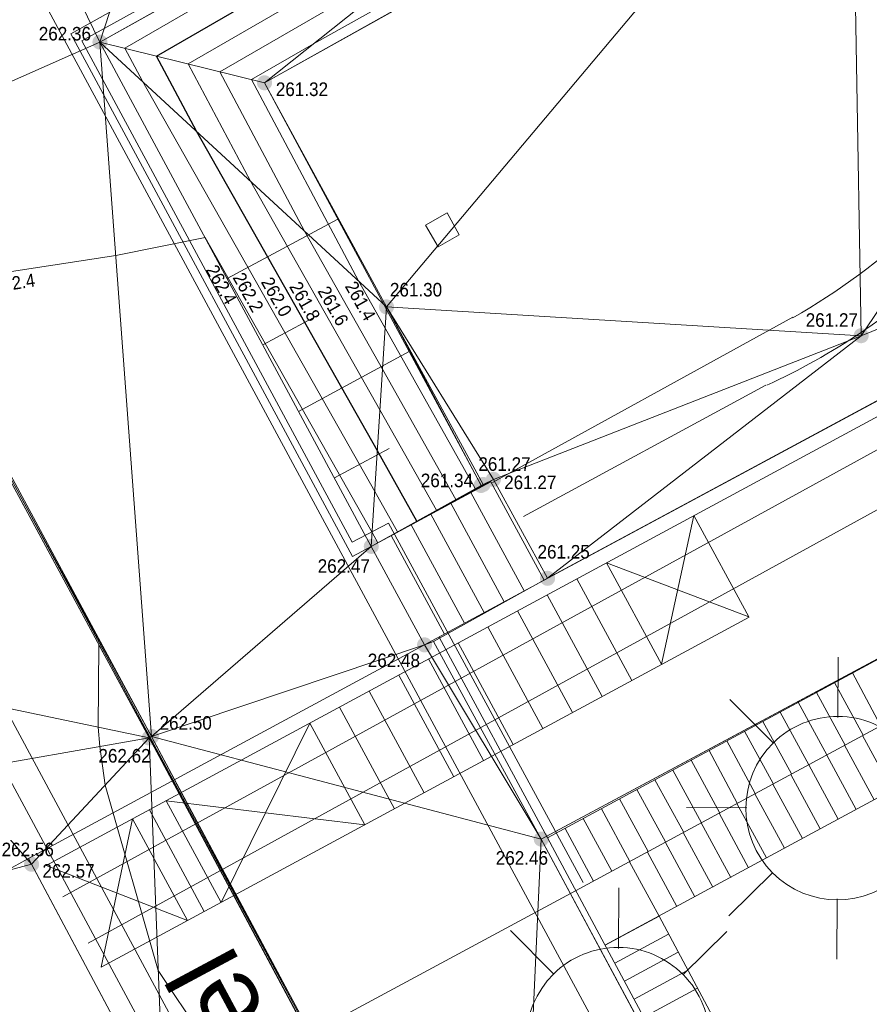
# Model space of a CAD drawing. Header units: millimetres. Extents: x 3402416 to 3403134, y 5267375 to 5268119.
# Tile 73 of 256: x 3402716 to 3402727, y 5267460 to 5267473. Entities that reach past the tile are written whole.
import ezdxf
from ezdxf.enums import TextEntityAlignment as Align

# ---------------------------------------------------------------- set-up
doc = ezdxf.new("R2010")
doc.units = ezdxf.units.MM
doc.header["$MEASUREMENT"] = 0
for name, pattern in [('100.5', [5.5, 3.9, -1.6]), ('DGN Style 3', [26.58090185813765, 18.98635847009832, -7.59454338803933]), ('Zaun', [3, 1.5, 1.5])]:
    doc.linetypes.add(name, pattern=pattern)
for name, color, linetype, lineweight in [('IVK_Boeschung', 7, 'Continuous', 0), ('IVK_Fischpass Leitung', 7, 'Continuous', 0), ('IVK_Gebaeudebezeichnung', 7, 'Continuous', 0), ('IVK_Gleis', 7, 'Continuous', 0), ('IVK_Mauer', 7, 'Continuous', 0), ('IVK_NSH_Hoehe Anschrieb Freiborderhoehung', 3, 'Continuous', 0), ('IVK_NSH_Hoehe Punkt Freiborderhoehung', 7, 'Continuous', 0), ('IVK_NSH_Modell Aussparung Freiborderhoehung', 3, 'Continuous', 0), ('IVK_NSH_Modell Hoehenlinien Beschriftung', 1, 'Continuous', 0), ('IVK_NSH_Modell Umring Freiborderhoehung', 1, 'Continuous', 0), ('IVK_NSH_Modell Vermaschung Freiborderhoehung', 2, 'Continuous', 0), ('IVK_NSH_Topographie Mauer', 7, 'Continuous', 0), ('IVK_NSH_Topographie Treppe', 7, 'Continuous', 0), ('IVK_Rahmen Stempel', 7, 'Continuous', 0), ('IVK_Strassenbeleuchtung', 7, 'Continuous', 0), ('IVK_Treppe Überdachung', 7, 'Continuous', 0), ('IVK_Zaun', 7, 'Continuous', 0)]:
    doc.layers.add(name, color=color, linetype=linetype, lineweight=lineweight)
doc.layers.add('IVK_NSH_Modell Hoehenlinien 1 Meter', color=7, linetype='Continuous', lineweight=0, true_color=0xe6956a)
doc.layers.add('IVK_NSH_Modell Hoehenlinien 20 Zentimeter', color=7, linetype='Continuous', lineweight=0, true_color=0xe6956a)
doc.styles.add('Arial', font='arial.ttf')
doc.styles.add('IVK_Modell Beschriftung Hoehenlinien', font='arial.ttf')
doc.styles.add('Style-arial', font='arial.ttf')

# ---------------------------------------------------------------- blocks, each defined once
blk = doc.blocks.new('LAMPE0')
at = {"color": 0, "linetype": 'ByBlock', "lineweight": -2}
for p, q in [((1e-05, 0.00267), (2e-05, 0.00445)), ((-0.0019, 0.00192), (-0.00317, 0.0032)), ((0.00192, 0.0019), (0.0032, 0.00317)), ((-0.00267, 1e-05), (-0.00445, 2e-05)), ((0.00267, -1e-05), (0.00445, -2e-05)), ((-0.00192, -0.0019), (-0.0032, -0.00317)), ((0.0019, -0.00192), (0.00317, -0.0032)), ((-1e-05, -0.00267), (-2e-05, -0.00445))]:
    blk.add_line(p, q, dxfattribs=at)
for start, end in [(44.74282500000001, 134.742825), (134.742825, 224.742825), (314.742825, 44.74282500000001), (224.742825, 314.742825)]:
    blk.add_arc((0, 0), 0.0027, start, end, dxfattribs=at)

msp = doc.modelspace()

# ---------------------------------------------------------------- hatches: boundary and pattern name
at = {"layer": 'IVK_NSH_Hoehe Punkt Freiborderhoehung', "linetype": 'Continuous', "lineweight": 13}
h = msp.add_hatch(color=3, dxfattribs=at)
edge = h.paths.add_edge_path(flags=0)
edge.add_arc((3402716.719000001, 5267473.182999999), 0.1, 0, 360)
h = msp.add_hatch(color=3, dxfattribs=at)
edge = h.paths.add_edge_path(flags=0)
edge.add_arc((3402718.899000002, 5267472.643999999), 0.1, 0, 360)
h = msp.add_hatch(color=3, dxfattribs=at)
edge = h.paths.add_edge_path(flags=0)
edge.add_arc((3402720.516, 5267469.675), 0.1, 0, 360)
h = msp.add_hatch(color=3, dxfattribs=at)
edge = h.paths.add_edge_path(flags=0)
edge.add_arc((3402726.804000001, 5267469.294000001), 0.1, 0, 360)
h = msp.add_hatch(color=3, dxfattribs=at)
edge = h.paths.add_edge_path(flags=0)
edge.add_arc((3402721.932000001, 5267467.391), 0.1, 0, 360)
h = msp.add_hatch(color=3, dxfattribs=at)
edge = h.paths.add_edge_path(flags=0)
edge.add_arc((3402721.768000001, 5267467.31), 0.1, 0, 360)
h = msp.add_hatch(color=3, dxfattribs=at)
edge = h.paths.add_edge_path(flags=0)
edge.add_arc((3402721.795000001, 5267467.323), 0.1, 0, 360)
h = msp.add_hatch(color=3, dxfattribs=at)
edge = h.paths.add_edge_path(flags=0)
edge.add_arc((3402720.313999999, 5267466.503), 0.1, 0, 360)
h = msp.add_hatch(color=3, dxfattribs=at)
edge = h.paths.add_edge_path(flags=0)
edge.add_arc((3402722.649000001, 5267466.08), 0.1, 0, 360)
h = msp.add_hatch(color=3, dxfattribs=at)
edge = h.paths.add_edge_path(flags=0)
edge.add_arc((3402721.02, 5267465.198), 0.1, 0, 360)
h = msp.add_hatch(color=3, dxfattribs=at)
edge = h.paths.add_edge_path(flags=0)
edge.add_arc((3402717.371000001, 5267463.965000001), 0.1, 0, 360)
h = msp.add_hatch(color=3, dxfattribs=at)
edge = h.paths.add_edge_path(flags=0)
edge.add_arc((3402717.403000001, 5267463.984000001), 0.1, 0, 360)
h = msp.add_hatch(color=3, dxfattribs=at)
edge = h.paths.add_edge_path(flags=0)
edge.add_arc((3402722.566000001, 5267462.625), 0.1, 0, 360)
h = msp.add_hatch(color=3, dxfattribs=at)
edge = h.paths.add_edge_path(flags=0)
edge.add_arc((3402715.813000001, 5267462.292), 0.1, 0, 360)

# ---------------------------------------------------------------- linework, layer by layer
at = {"layer": 'IVK_Boeschung', "color": 7, "linetype": 'Continuous', "lineweight": 13}
msp.add_line((3402722.649611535, 5267462.642085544), (3402721.211262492, 5267465.301556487), dxfattribs=at)
at = {"layer": 'IVK_Fischpass Leitung', "color": 4, "linetype": 'Continuous', "lineweight": 13, "true_color": 0x00f5f5}
for p, q in [((3402716.227046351, 5267461.859278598), (3402728.964369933, 5267468.854668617)), ((3402716.564014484, 5267461.245721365), (3402729.301338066, 5267468.241111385))]:
    msp.add_line(p, q, dxfattribs=at)
at = {"layer": 'IVK_Gleis', "color": 7, "linetype": 'Continuous', "lineweight": 13}
for p, q in [((3402712.9, 5267479.42), (3402728.53, 5267450.44)), ((3402709.910000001, 5267477.85), (3402725.57, 5267448.77)), ((3402708.59, 5267477.13), (3402724.23, 5267448.07)), ((3402721.92, 5267467.35), (3402725.9, 5267469.54)), ((3402725.540000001, 5267468.64), (3402722.330000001, 5267466.9))]:
    msp.add_line(p, q, dxfattribs=at)
for centre, radius, start, end in [((3402721.51, 5267477.24), 8.870000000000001, 299.6547305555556, 313.1353805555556), ((3402721.700000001, 5267476.98), 9.19, 294.7890805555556, 312.6719694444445)]:
    msp.add_arc(centre, radius, start, end, dxfattribs=at)
at = {"layer": 'IVK_Mauer', "color": 7, "linetype": 'Continuous', "lineweight": 13}
for p, q in [((3402716.335140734, 5267473.294874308), (3402733.358954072, 5267482.814977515)), ((3402716.719000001, 5267473.182999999), (3402733.500753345, 5267482.567737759)), ((3402716.719000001, 5267473.182999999), (3402733.444000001, 5267482.535999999)), ((3402718.899000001, 5267472.644), (3402734.255867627, 5267481.220278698)), ((3402720.063035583, 5267466.367937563), (3402716.335140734, 5267473.294874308)), ((3402720.313999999, 5267466.503), (3402716.719000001, 5267473.182999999)), ((3402718.899000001, 5267472.644), (3402716.719000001, 5267473.182999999)), ((3402721.776227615, 5267467.294703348), (3402718.899000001, 5267472.644)), ((3402734.172000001, 5267472.285), (3402722.602678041, 5267466.0549196)), ((3402713.230000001, 5267471.629), (3402717.371, 5267463.965)), ((3402718.40364695, 5267470.052696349), (3402719.869470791, 5267470.839715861)), ((3402721.03, 5267470.76), (3402721.32, 5267470.92)), ((3402721.32, 5267470.92), (3402721.48, 5267470.63)), ((3402721.200000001, 5267470.47), (3402721.03, 5267470.76)), ((3402721.48, 5267470.63), (3402721.200000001, 5267470.47)), ((3402718.876473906, 5267469.174119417), (3402719.600000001, 5267469.56)), ((3402719.351431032, 5267468.291584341), (3402720.814624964, 5267469.082499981)), ((3402719.824287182, 5267467.412953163), (3402720.55, 5267467.8)), ((3402720.063035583, 5267466.367937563), (3402720.314, 5267466.502999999)), ((3402728.404999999, 5267465.755), (3402722.649611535, 5267462.642085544)), ((3402715.772631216, 5267462.366056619), (3402721.019999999, 5267465.198000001)), ((3402717.371, 5267463.965), (3402722.175000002, 5267455.000000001)), ((3402722.649611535, 5267462.642085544), (3402724.77, 5267458.69)), ((3402715.468, 5267462.2), (3402715.772631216, 5267462.366056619)), ((3402715.772631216, 5267462.366056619), (3402717.566000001, 5267459.002))]:
    msp.add_line(p, q, dxfattribs=at)
at = {"layer": 'IVK_Mauer', "color": 7, "linetype": 'Continuous', "lineweight": 13, "flags": 128}
msp.add_lwpolyline([(3402713.266000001, 5267456.622), (3402717.566000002, 5267459.002), (3402723.02, 5267461.94)], dxfattribs=at)
at = {"layer": 'IVK_NSH_Modell Aussparung Freiborderhoehung', "color": 201, "true_color": 0xeba8ff}
for p, q in [((3402722.649000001, 5267466.08, 261.2490000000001), (3402734.172, 5267472.285, 261.227)), ((3402721.795, 5267467.323, 261.27), (3402721.768000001, 5267467.31, 261.341)), ((3402721.932, 5267467.391, 261.269), (3402721.795, 5267467.323, 261.27)), ((3402722.649000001, 5267466.08, 261.2490000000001), (3402721.932, 5267467.391, 261.269)), ((3402721.768000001, 5267467.31, 261.341), (3402720.314, 5267466.503, 262.468)), ((3402720.314, 5267466.503, 262.468), (3402721.02, 5267465.198, 262.4820000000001)), ((3402721.136, 5267465.244, 262.48), (3402722.649000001, 5267466.08, 261.2490000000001)), ((3402722.566000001, 5267462.625, 262.463), (3402728.405, 5267465.755, 262.274)), ((3402721.02, 5267465.198, 262.4820000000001), (3402721.136, 5267465.244, 262.48)), ((3402722.566000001, 5267462.625, 262.463), (3402721.136, 5267465.244, 262.48)), ((3402724.718, 5267458.614, 262.463), (3402722.566000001, 5267462.625, 262.463)), ((3402715.813000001, 5267462.292, 262.57), (3402715.468, 5267462.2, 262.564)), ((3402717.566000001, 5267459.002, 262.589), (3402715.813000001, 5267462.292, 262.57))]:
    msp.add_line(p, q, dxfattribs=at)
at = {"layer": 'IVK_NSH_Modell Hoehenlinien 1 Meter', "color": 32, "linetype": 'Continuous', "lineweight": 30, "true_color": 0xcd6000, "elevation": 262, "flags": 128}
msp.add_lwpolyline([(3402720.918000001, 5267466.838), (3402720.395, 5267467.77), (3402717.997, 5267472.003), (3402717.468, 5267472.998), (3402724.317, 5267476.953), (3402726.463, 5267478.152), (3402731.662, 5267481.079), (3402733.63, 5267482.189)], dxfattribs=at)
at = {"layer": 'IVK_NSH_Modell Hoehenlinien 20 Zentimeter', "color": 32, "linetype": 'Continuous', "lineweight": 13, "true_color": 0xcd6000, "flags": 128}
for points, elevation in [([(3402720.660000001, 5267466.695), (3402720.36, 5267467.228), (3402717.281, 5267472.664), (3402717.048, 5267473.102), (3402725.905, 5267478.217), (3402726.401000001, 5267478.494), (3402733.141000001, 5267482.288000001), (3402733.476, 5267482.477)], 262.2), ([(3402721.176, 5267466.981000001), (3402720.429, 5267468.311000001), (3402718.712000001, 5267471.341), (3402717.888, 5267472.894), (3402722.728000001, 5267475.690000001), (3402726.525, 5267477.81), (3402730.184, 5267479.87), (3402733.784, 5267481.9)], 261.8), ([(3402721.434, 5267467.125), (3402720.464000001, 5267468.852), (3402719.428000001, 5267470.680000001), (3402718.307, 5267472.79), (3402721.139, 5267474.426), (3402726.587000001, 5267477.469), (3402728.705000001, 5267478.661), (3402733.938000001, 5267481.612000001)], 261.6), ([(3402721.692, 5267467.268), (3402720.498000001, 5267469.394), (3402720.144, 5267470.019), (3402718.727, 5267472.687), (3402719.550000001, 5267473.162), (3402726.649000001, 5267477.127), (3402727.226, 5267477.452), (3402734.093, 5267481.324)], 261.4), ([(3402720.402, 5267466.552), (3402720.326, 5267466.687), (3402718.112000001, 5267470.595000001), (3402716.929, 5267470.358), (3402714.191000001, 5267469.937)], 262.4)]:
    msp.add_lwpolyline(points, dxfattribs=dict(at, elevation=elevation))
at = {"layer": 'IVK_NSH_Modell Hoehenlinien 20 Zentimeter', "color": 32, "linetype": 'Continuous', "lineweight": 13, "true_color": 0xcd6000, "elevation": 262.6, "flags": 128}
msp.add_lwpolyline([(3402716.787, 5267463.338000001), (3402717.492000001, 5267460.885000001), (3402720.383, 5267456.556), (3402721.623000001, 5267455.148), (3402721.905, 5267454.695), (3402722.177000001, 5267455), (3402721.871000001, 5267455.572000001), (3402717.376000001, 5267463.968), (3402716.705000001, 5267465.197000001), (3402716.696, 5267464.107), (3402716.717000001, 5267463.851)], close=True, dxfattribs=at)
at = {"layer": 'IVK_NSH_Modell Umring Freiborderhoehung', "color": 6, "linetype": '100.5', "ltscale": 10, "true_color": 0xe202f2}
msp.add_open_spline([(3402973.402, 5267889.37, 266.63), (3402971.259000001, 5267898.655, 266.884), (3402973.221, 5267899.259, 266.92), (3402979.065, 5267899.964, 266.983), (3402987.632000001, 5267901.332, 266.645), (3402996.574, 5267901.247, 267.164), (3402999.854, 5267900.751, 267.116), (3403001.073, 5267899.555, 266.771), (3403007.491, 5267887.112, 261.1240000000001), (3403008.555000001, 5267857.094, 261.209), (3403007.359000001, 5267813.886, 261.074), (3403006.127, 5267770.161, 261.248), (3402999.63, 5267722.447, 261.063), (3402990.96, 5267699.646, 261.254), (3402984.157000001, 5267681.314, 261.31), (3402973.541000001, 5267656.946, 261.224), (3402953.577000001, 5267621.061, 261.098), (3402931.148000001, 5267593.163, 261.279), (3402926.345000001, 5267588.179, 261.563), (3402925.493, 5267583.399, 261.5110000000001), (3402911.549000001, 5267570.877, 261.576), (3402911.412, 5267570.875, 261.58), (3402911.339000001, 5267570.85, 262.251), (3402902.615000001, 5267562.888, 262.266), (3402892.302000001, 5267554.41, 262.276), (3402881.339000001, 5267546.676, 262.302), (3402874.151000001, 5267542.111, 262.268), (3402866.574, 5267537.704, 262.28), (3402866.402, 5267538.022, 262.27), (3402865.737000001, 5267539.264, 262.279), (3402868.892, 5267541.002, 262.274), (3402868.752, 5267541.251, 262.276), (3402868.744, 5267541.273, 262.225), (3402864.707, 5267548.554, 262.213), (3402862.826, 5267549.046, 262.204), (3402861.239000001, 5267548.161, 262.217), (3402861.219000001, 5267548.172, 262.174), (3402860.109000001, 5267550.144, 262.171), (3402860.127, 5267550.151, 262.401), (3402859.981000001, 5267550.413, 262.4), (3402859.545, 5267550.177, 262.402), (3402857.42, 5267547.064, 262.409), (3402861.361, 5267539.982, 262.423), (3402857.268000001, 5267537.712, 262.414), (3402857.595000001, 5267537.1, 262.401), (3402855.077000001, 5267535.648, 262.413), (3402855.391, 5267535.133, 262.415), (3402847.117000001, 5267530.472, 262.423), (3402844.698, 5267529.084, 262.42), (3402844.686000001, 5267529.154, 262.243), (3402841.189, 5267535.306, 262.197), (3402834.324, 5267531.517, 262.1960000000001), (3402825.188000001, 5267526.398, 262.199), (3402816.640000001, 5267521.633, 262.187), (3402807.825000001, 5267516.664, 262.189), (3402799.117000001, 5267511.766, 262.187), (3402790.161, 5267506.762, 262.187), (3402785.002, 5267503.849, 262.181), (3402780.631000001, 5267501.338, 262.252), (3402779.518000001, 5267503.255, 262.252), (3402779.51, 5267503.225, 261.302), (3402771.145, 5267498.561, 261.306), (3402762.032000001, 5267493.996, 261.293), (3402753.326, 5267489.085, 261.279), (3402744.624, 5267484.192, 261.304), (3402737.594000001, 5267477.268, 261.295), (3402739.756000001, 5267473.33, 261.2970000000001), (3402739.329, 5267473.086, 261.293), (3402740.745000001, 5267471.036, 261.302), (3402742.522, 5267468.178, 261.301), (3402737.854, 5267465.502, 261.276), (3402736.075000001, 5267464.499, 261.3090000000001), (3402734.307, 5267463.533, 261.292), (3402734.274000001, 5267463.516, 262.291), (3402732.350000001, 5267462.487, 262.274), (3402724.718, 5267458.614, 262.463), (3402722.217000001, 5267454.994, 262.478), (3402722.175, 5267455, 262.6070000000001), (3402720.67, 5267453.302, 262.568), (3402719.337, 5267455.763, 262.5710000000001), (3402719.314, 5267455.757, 262.497), (3402715.054, 5267453.445, 262.491), (3402712.311000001, 5267452.143, 258.2440000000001), (3402707.951, 5267450.18, 258.263), (3402703.588, 5267448.754, 258.252), (3402699.675, 5267457.066, 258.28), (3402695.118, 5267469.736, 258.679), (3402692.195, 5267479.923, 258.969), (3402702.031, 5267485.048, 259.195), (3402707.857, 5267488.496, 259.373), (3402715.117000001, 5267492.487, 259.098), (3402719.239000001, 5267494.954, 259.258), (3402721.036, 5267494.67, 259.279), (3402723.049000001, 5267491.187, 262.242), (3402725.561000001, 5267486.822, 262.264), (3402729.362000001, 5267488.733, 262.271), (3402737.009000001, 5267493.102, 262.276), (3402745.765000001, 5267498.005, 262.28), (3402754.496, 5267502.989, 262.292), (3402763.191000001, 5267507.689, 262.2730000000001), (3402771.922, 5267512.655, 262.276), (3402774.429, 5267514.204, 262.227), (3402783.438000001, 5267519.244, 262.226), (3402792.034, 5267524.084, 262.23), (3402800.847000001, 5267529.005, 262.2200000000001), (3402809.211000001, 5267533.706, 262.217), (3402818.25, 5267538.767, 262.216), (3402826.523000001, 5267543.492, 262.222), (3402838.805000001, 5267550.458, 262.215), (3402835.571, 5267556.173, 262.289), (3402836.864000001, 5267556.946, 262.342), (3402832.914, 5267564.026, 262.3330000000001), (3402828.391, 5267572.116, 262.301), (3402828.714000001, 5267572.295, 262.2970000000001), (3402828.751000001, 5267572.324, 262.218), (3402831.204, 5267573.654, 262.187), (3402830.856000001, 5267577.123, 262.171), (3402838.132000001, 5267575.061, 262.179), (3402857.727, 5267580.016, 262.296), (3402858.743, 5267586.148, 262.343), (3402856.571, 5267590.239, 262.325), (3402872.490000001, 5267592.439, 262.352), (3402877.389, 5267594.62, 262.202), (3402881.373000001, 5267600.75, 262.129), (3402885.875, 5267603.453, 262.135), (3402897.38, 5267602.371, 262.069), (3402906.697000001, 5267606.506, 262.0950000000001), (3402914.635, 5267612.832, 262.118), (3402919.801, 5267617.02, 262.213), (3402922.673, 5267622.771, 262.143), (3402927.52, 5267629.693, 262.2080000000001), (3402932.198, 5267635.327, 262.186), (3402941.376000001, 5267637.011, 262.09), (3402947.200000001, 5267645.566, 262.07), (3402949.802000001, 5267656.334, 262.328), (3402957.649000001, 5267672.321, 262.37), (3402963.36, 5267678.252, 262.337), (3402968.961000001, 5267685.849, 262.32), (3402968.435000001, 5267695.836, 262.336), (3402971.662, 5267699.315, 262.308), (3402983.328000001, 5267726.695, 262.51), (3402987.168000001, 5267750.814, 262.971), (3402988.274000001, 5267771.277, 263.412), (3402989.890000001, 5267792.909, 264.016), (3402990.532000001, 5267812.395, 264.397), (3402986.982, 5267832.181, 264.939), (3402981.541000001, 5267853.095, 265.631), (3402977.157000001, 5267872.138, 266.165), (3402973.402, 5267889.37, 266.63)], degree=1, dxfattribs=at)
at = {"layer": 'IVK_NSH_Topographie Mauer', "color": 7, "linetype": 'Continuous', "lineweight": 13}
for p, q in [((3402721.795, 5267467.323, 261.27), (3402720.516, 5267469.675, 261.296)), ((3402721.136, 5267465.244, 262.48), (3402722.566000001, 5267462.625, 262.463))]:
    msp.add_line(p, q, dxfattribs=at)
at = {"layer": 'IVK_NSH_Topographie Mauer', "color": 7, "linetype": 'Continuous', "lineweight": 13, "extrusion": (0.7846270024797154, 0.4239779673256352, 0.4523307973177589), "elevation": 4903275.676729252, "flags": 128}
msp.add_lwpolyline([(3016564.11558897, -2486562.40696337), (3016560.734830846, -2486562.431631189), (3016558.058974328, -2486562.381174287)], dxfattribs=at)
at = {"layer": 'IVK_NSH_Topographie Mauer', "color": 7, "linetype": 'Continuous', "lineweight": 13}
for points in [[(3402720.314, 5267466.503, 262.468), (3402716.719000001, 5267473.183, 262.3570000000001), (3402726.382000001, 5267478.596, 262.26), (3402733.444000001, 5267482.536, 262.241)], [(3402734.173, 5267481.174, 261.296), (3402726.672, 5267476.999, 261.325), (3402718.899000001, 5267472.644, 261.318), (3402716.719000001, 5267473.183, 262.3570000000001)], [(3402706.391, 5267480.995, 262.416), (3402708.514, 5267477.058, 262.492), (3402709.9, 5267477.822, 262.489), (3402713.23, 5267471.629, 262.506), (3402717.371, 5267463.965, 262.618), (3402722.175, 5267455, 262.6070000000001)], [(3402706.391, 5267480.995, 262.416), (3402706.77075312, 5267480.290766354, 262.4028770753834), (3402706.807950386, 5267480.221785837, 262.4049086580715), (3402708.531, 5267477.105, 262.3920000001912), (3402709.914, 5267477.856999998, 262.3650000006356), (3402713.264, 5267471.656, 262.372), (3402717.403000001, 5267463.983999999, 262.4970000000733), (3402722.217000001, 5267454.994, 262.478)], [(3402719.337, 5267455.763, 262.5710000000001), (3402717.566000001, 5267459.002, 262.589), (3402715.813000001, 5267462.292, 262.57), (3402715.468, 5267462.2, 262.564), (3402714.755, 5267463.508, 262.546), (3402714.144, 5267464.644, 262.532), (3402711.222000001, 5267463.004, 262.407), (3402705.739000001, 5267473.435, 262.3860000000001), (3402705.088, 5267474.724, 262.385), (3402703.225000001, 5267478.206, 262.372)], [(3402728.405, 5267465.755, 262.274), (3402730.944000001, 5267467.099, 262.299), (3402732.032000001, 5267467.693, 261.299), (3402733.753, 5267468.638, 261.301), (3402736.075000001, 5267464.499, 261.3090000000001), (3402737.854, 5267465.502, 261.276), (3402734.172, 5267472.285, 261.227), (3402722.649000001, 5267466.08, 261.2490000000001)]]:
    msp.add_polyline3d(points, dxfattribs=at)
msp.add_polyline3d([(3402728.405, 5267465.755, 262.274), (3402731.822000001, 5267463.517, 262.281), (3402732.350000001, 5267462.487, 262.274), (3402724.718, 5267458.614, 262.463), (3402722.566000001, 5267462.625, 262.463)], close=True, dxfattribs=at)
at = {"layer": 'IVK_NSH_Topographie Treppe', "color": 7, "linetype": 'Continuous', "lineweight": 13}
msp.add_line((3402720.314, 5267466.503, 262.468), (3402721.932, 5267467.391, 261.269), dxfattribs=at)
msp.add_polyline3d([(3402721.136, 5267465.244, 262.48), (3402722.649000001, 5267466.08, 261.2490000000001), (3402721.932, 5267467.391, 261.269), (3402721.795, 5267467.323, 261.27), (3402721.768000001, 5267467.31, 261.341), (3402720.314, 5267466.503, 262.468), (3402721.02, 5267465.198, 262.4820000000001)], close=True, dxfattribs=at)
at = {"layer": 'IVK_Rahmen Stempel', "color": 7, "linetype": 'Continuous', "lineweight": 30}
msp.add_3dface([(3402461.796628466, 5267374.849302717), (3403134.296628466, 5267374.849302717), (3403134.296628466, 5268117.349302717), (3402461.796628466, 5268117.349302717)], dxfattribs=at)
msp.add_3dface([(3402461.796628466, 5267374.849302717), (3403134.296628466, 5267374.849302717), (3403134.296628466, 5268117.349302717), (3402461.796628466, 5268117.349302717)], dxfattribs=at)
at = {"layer": 'IVK_Treppe Überdachung', "color": 7, "linetype": 'DGN Style 3', "lineweight": 13}
for p, q in [((3402716.005765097, 5267462.273754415), (3402728.136910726, 5267468.829421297)), ((3402724.160697, 5267464.940676), (3402724.5874504, 5267466.91129417)), ((3402725.316426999, 5267465.570262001), (3402724.5874504, 5267466.91129417)), ((3402724.160697, 5267464.940676), (3402723.429607, 5267466.285596)), ((3402723.429607, 5267466.285596), (3402725.316426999, 5267465.570262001)), ((3402723.037674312, 5267466.073794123), (3402723.765439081, 5267464.72707717)), ((3402722.644422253, 5267465.861281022), (3402723.372187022, 5267464.51456407)), ((3402722.251170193, 5267465.648767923), (3402722.978934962, 5267464.30205097)), ((3402716.733529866, 5267460.927037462), (3402725.318530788, 5267465.566368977)), ((3402721.857918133, 5267465.436254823), (3402722.585682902, 5267464.08953787)), ((3402721.464666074, 5267465.223741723), (3402722.192430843, 5267463.877024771)), ((3402721.071414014, 5267465.011228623), (3402721.799178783, 5267463.66451167)), ((3402720.678161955, 5267464.798715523), (3402721.405926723, 5267463.451998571)), ((3402720.284909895, 5267464.586202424), (3402721.012674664, 5267463.239485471)), ((3402719.891657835, 5267464.373689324), (3402720.619422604, 5267463.026972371)), ((3402718.325892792, 5267461.787549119), (3402719.498405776, 5267464.161176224)), ((3402718.101554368, 5267461.666316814), (3402717.3737896, 5267463.013033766)), ((3402720.226170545, 5267462.814459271), (3402717.598128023, 5267463.134266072)), ((3402718.325892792, 5267461.787549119), (3402717.598128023, 5267463.134266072)), ((3402716.733529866, 5267460.927037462), (3402717.149451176, 5267462.891801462)), ((3402717.877215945, 5267461.545084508), (3402717.149451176, 5267462.891801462)), ((3402717.877215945, 5267461.545084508), (3402716.005765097, 5267462.273754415))]:
    msp.add_line(p, q, dxfattribs=at)
at = {"layer": 'IVK_Treppe Überdachung', "color": 7, "linetype": 'Continuous', "lineweight": 13}
for p, q in [((3402720.314, 5267466.502999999), (3402721.896233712, 5267467.359679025)), ((3402721.896233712, 5267467.359679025), (3402722.602678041, 5267466.0549196)), ((3402721.632420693, 5267467.216841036), (3402722.338865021, 5267465.912081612)), ((3402721.368607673, 5267467.074003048), (3402722.075052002, 5267465.769243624)), ((3402721.104794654, 5267466.93116506), (3402721.811238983, 5267465.626405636)), ((3402720.840981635, 5267466.788327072), (3402721.547425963, 5267465.483567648)), ((3402720.577168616, 5267466.645489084), (3402721.283612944, 5267465.340729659)), ((3402720.314, 5267466.502999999), (3402721.02, 5267465.197999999)), ((3402721.02, 5267465.197999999), (3402722.602678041, 5267466.0549196)), ((3402727.060000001, 5267464.13), (3402726.687471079, 5267464.82604088)), ((3402723.02, 5267461.94), (3402728.01, 5267464.64)), ((3402726.451649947, 5267464.698492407), (3402726.830000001, 5267464)), ((3402726.59, 5267463.87), (3402726.211569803, 5267464.568640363)), ((3402725.97148966, 5267464.438788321), (3402726.350000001, 5267463.74)), ((3402726.11, 5267463.61), (3402725.731409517, 5267464.308936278)), ((3402725.499161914, 5267464.183320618), (3402725.88, 5267463.49)), ((3402725.023092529, 5267463.925829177), (3402725.4, 5267463.23)), ((3402725.640000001, 5267463.36), (3402725.259080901, 5267464.053468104)), ((3402727.212, 5267463.275), (3402726.821, 5267463.997)), ((3402723.410000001, 5267461.218), (3402728.4, 5267463.918)), ((3402725.160000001, 5267463.1), (3402724.790532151, 5267463.800044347)), ((3402726.975000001, 5267463.146), (3402726.584, 5267463.868)), ((3402724.550666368, 5267463.670308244), (3402724.930000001, 5267462.97)), ((3402726.738, 5267463.017), (3402726.347000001, 5267463.739)), ((3402724.69, 5267462.84), (3402724.310586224, 5267463.540456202)), ((3402726.5, 5267462.889), (3402726.109000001, 5267463.611)), ((3402724.070620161, 5267463.410665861), (3402724.450000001, 5267462.72)), ((3402726.263, 5267462.76), (3402725.872, 5267463.482)), ((3402724.21, 5267462.59), (3402723.830539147, 5267463.280813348)), ((3402726.025, 5267462.632), (3402725.634000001, 5267463.354)), ((3402723.602269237, 5267463.157349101), (3402723.98, 5267462.46)), ((3402725.788000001, 5267462.503), (3402725.397, 5267463.225)), ((3402723.740000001, 5267462.33), (3402723.362189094, 5267463.027497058)), ((3402725.55, 5267462.375), (3402725.159, 5267463.097)), ((3402723.12210895, 5267462.897645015), (3402723.5, 5267462.2)), ((3402725.313000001, 5267462.246), (3402724.922, 5267462.968)), ((3402722.882028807, 5267462.767792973), (3402723.26, 5267462.07)), ((3402725.076, 5267462.117), (3402724.685000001, 5267462.839)), ((3402724.838, 5267461.989), (3402724.447000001, 5267462.711)), ((3402724.601, 5267461.86), (3402724.21, 5267462.582)), ((3402724.363, 5267461.732), (3402723.972000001, 5267462.454)), ((3402724.126000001, 5267461.603), (3402723.735, 5267462.325)), ((3402723.413000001, 5267461.22), (3402724.126000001, 5267461.603)), ((3402724.126000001, 5267461.603), (3402725.484000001, 5267459.073)), ((3402723.540000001, 5267460.982), (3402724.253, 5267461.365)), ((3402723.668000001, 5267460.744), (3402724.381000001, 5267461.127)), ((3402723.796000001, 5267460.506), (3402724.509000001, 5267460.889)), ((3402723.924000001, 5267460.268), (3402724.637000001, 5267460.651))]:
    msp.add_line(p, q, dxfattribs=at)
at = {"layer": 'IVK_Treppe Überdachung', "color": 7, "linetype": 'DGN Style 3', "lineweight": 13, "flags": 128}
msp.add_lwpolyline([(3402719.498405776, 5267464.161176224), (3402720.226170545, 5267462.814459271)], dxfattribs=at)
at = {"layer": 'IVK_Zaun', "color": 7, "linetype": 'Zaun', "lineweight": 13}
for p, q in [((3402716.48, 5267473.2), (3402733.350000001, 5267482.65)), ((3402720.060000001, 5267466.56), (3402716.48, 5267473.2)), ((3402710.390000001, 5267472.94), (3402718.830000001, 5267457.28)), ((3402720.060000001, 5267466.56), (3402720.540000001, 5267466.81)), ((3402723.120000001, 5267462.05), (3402720.540000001, 5267466.81))]:
    msp.add_line(p, q, dxfattribs=at)

# ---------------------------------------------------------------- block references
at = {"layer": 'IVK_Strassenbeleuchtung', "color": 7, "linetype": 'Continuous', "lineweight": 13, "xscale": 450.0000000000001, "yscale": 450.0000000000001, "zscale": 100, "rotation": 359.9919}
for p in [(3402726.492000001, 5267463.035), (3402723.583000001, 5267459.975)]:
    msp.add_blockref('LAMPE0', p, dxfattribs=at)

# ---------------------------------------------------------------- texts
at = {"layer": 'IVK_Gebaeudebezeichnung', "color": 7, "linetype": 'Continuous', "lineweight": 13, "style": 'Style-arial'}
msp.add_text('Schautafel', height=0.9792960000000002, rotation=118.2313675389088, dxfattribs=at).set_placement((3402720.63796303, 5267455.101252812), align=Align.TOP_LEFT)
at = {"layer": 'IVK_NSH_Hoehe Anschrieb Freiborderhoehung', "color": 3, "linetype": 'Continuous', "char_height": 0.18, "attachment_point": 1, "line_spacing_factor": 0.69, "style": 'Arial'}
for s, insert in [('\\H1x;\\W0.9;262.36', (3402715.908220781, 5267473.384623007, 262.3570000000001)), ('\\H1x;\\W0.9;261.32', (3402719.048954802, 5267472.648899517, 261.318)), ('\\H1x;\\W0.9;261.30', (3402720.560120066, 5267469.993275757, 261.296)), ('\\H1x;\\W0.9;261.27', (3402726.069467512, 5267469.591730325, 261.266)), ('\\H1x;\\W0.9;261.27', (3402721.73244293, 5267467.683479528, 261.269)), ('\\H1x;\\W0.9;261.34', (3402720.969493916, 5267467.467200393, 261.341)), ('\\H1x;\\W0.9;261.27', (3402722.073891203, 5267467.441050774, 261.27)), ('\\H1x;\\W0.9;261.25', (3402722.515938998, 5267466.521349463, 261.2490000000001)), ('\\H1x;\\W0.9;262.47', (3402719.603509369, 5267466.332611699, 262.468)), ('\\H1x;\\W0.9;262.48', (3402720.267173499, 5267465.083084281, 262.4820000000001)), ('\\H1x;\\W0.9;262.50', (3402717.508778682, 5267464.254692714, 262.497)), ('\\H1x;\\W0.9;262.62', (3402716.698247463, 5267463.819240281, 262.618)), ('\\H1x;\\W0.9;262.56', (3402715.416272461, 5267462.57811168, 262.564)), ('\\H1x;\\W0.9;262.46', (3402721.962972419, 5267462.465677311, 262.463)), ('\\H1x;\\W0.9;262.57', (3402715.956626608, 5267462.29448366, 262.5700000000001))]:
    msp.add_mtext(s, dxfattribs=dict(at, insert=insert))
at = {"layer": 'IVK_NSH_Modell Hoehenlinien Beschriftung', "color": 7, "linetype": 'Continuous', "char_height": 0.175, "line_spacing_factor": 0.69, "style": 'IVK_Modell Beschriftung Hoehenlinien'}
for s, insert, attachment_point, rotation in [('\\H1x;\\W0.9;262.4', (3402718.249404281, 5267469.926471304, 262.4), 8, 299.5387822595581), ('\\H1x;\\W0.9;262.4', (3402715.571, 5267470.078, 262.4), 2, 8.74616226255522), ('\\H1x;\\W0.9;262.2', (3402718.76, 5267469.912, 262.2), 2, 299.5387822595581), ('\\H1x;\\W0.9;262.0', (3402719.135, 5267469.852, 262), 2, 299.5387822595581), ('\\H1x;\\W0.9;261.8', (3402719.51, 5267469.792, 261.8), 2, 299.5387822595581), ('\\H1x;\\W0.9;261.6', (3402719.885, 5267469.732, 261.6), 2, 299.5387822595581), ('\\H1x;\\W0.9;261.4', (3402720.092129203, 5267469.709655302, 261.4), 8, 299.5387822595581)]:
    msp.add_mtext(s, dxfattribs=dict(at, insert=insert, attachment_point=attachment_point, rotation=rotation))

# ---------------------------------------------------------------- meshes
at = {"layer": 'IVK_NSH_Modell Vermaschung Freiborderhoehung', "color": 2}
mesh = msp.add_polyface(dxfattribs=at)
corners = [(3402705.739000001, 5267473.435, 262.3860000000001), (3402714.144, 5267464.644, 262.532), (3402713.23, 5267471.629, 262.506), (3402708.514, 5267477.058, 262.492), (3402713.505, 5267479.769, 262.407), (3402711.580000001, 5267483.03, 262.417), (3402709.914, 5267477.857, 262.365), (3402717.363, 5267486.463, 262.4220000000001), (3402716.719000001, 5267473.183, 262.3570000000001), (3402719.031, 5267480.289, 262.1840000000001), (3402713.264, 5267471.656, 262.372), (3402711.529000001, 5267483.084, 262.427), (3402706.844000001, 5267480.243, 262.405), (3402707.247, 5267479.439, 262.406), (3402715.851, 5267486.58, 262.425), (3402711.069000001, 5267483.747, 262.288), (3402706.605, 5267480.606, 262.414), (3402717.332, 5267486.523, 262.4220000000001), (3402708.608, 5267487.416, 259.579), (3402726.382000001, 5267478.596, 262.26), (3402722.489000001, 5267485.403, 262.235), (3402720.516, 5267469.675, 261.296), (3402718.899000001, 5267472.644, 261.318), (3402720.314, 5267466.503, 262.468), (3402709.9, 5267477.822, 262.489), (3402708.531, 5267477.105, 262.392), (3402715.498000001, 5267491.83, 259.215), (3402720.298, 5267489.307, 262.409), (3402707.857, 5267488.496, 259.373), (3402715.117000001, 5267492.487, 259.098), (3402719.239000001, 5267494.954, 259.258), (3402719.805000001, 5267493.936, 259.262), (3402721.036, 5267494.67, 259.279), (3402720.638, 5267489.483, 262.182), (3402721.757000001, 5267490.48, 262.226), (3402720.373000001, 5267489.348, 262.18), (3402721.904000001, 5267490.219, 262.228), (3402720.814, 5267488.489, 262.4100000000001), (3402720.842000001, 5267488.481, 262.1960000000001), (3402722.602, 5267485.765, 262.211), (3402720.361, 5267489.337, 262.404), (3402720.722000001, 5267488.516, 262.411)]
mesh.append_faces([[corners[k] for k in face] for face in [(0, 1, 2), (0, 2, 3), (4, 5, 6), (4, 7, 5), (4, 8, 9), (4, 9, 7), (10, 8, 4), (6, 10, 4), (5, 7, 11), (12, 5, 11), (13, 6, 5), (11, 14, 15), (16, 11, 15), (17, 14, 11), (7, 17, 11), (15, 14, 18), (19, 9, 8), (7, 9, 20), (8, 21, 22), (8, 23, 21), (22, 19, 8), (2, 10, 24), (24, 10, 6), (2, 24, 3), (25, 24, 6), (14, 26, 18), (14, 27, 26), (17, 27, 14), (28, 18, 29), (18, 26, 29), (26, 30, 29), (26, 31, 30), (26, 27, 31), (30, 31, 32), (31, 33, 34), (31, 35, 33), (27, 35, 31), (33, 36, 34), (37, 20, 38), (7, 20, 37), (38, 39, 33), (35, 38, 33), (40, 35, 27), (37, 35, 40), (37, 38, 35), (27, 41, 40), (40, 41, 37), (17, 41, 27), (7, 37, 41), (7, 41, 17)]], dxfattribs={"color": 2})
mesh = msp.add_polyface(dxfattribs=at)
corners = [(3402722.217000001, 5267454.994, 262.478), (3402722.175, 5267455, 262.6070000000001), (3402720.67, 5267453.302, 262.568), (3402744.624, 5267484.192, 261.304), (3402742.930000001, 5267485.749, 261.295), (3402737.594000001, 5267477.268, 261.295), (3402735.28, 5267481.458, 261.307), (3402742.11, 5267487.103, 261.29), (3402734.519, 5267482.864, 261.3), (3402734.495000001, 5267482.868, 262.243), (3402734.69, 5267482.528, 262.223), (3402733.804, 5267482.039, 262.218), (3402733.444000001, 5267482.536, 262.241), (3402736.755, 5267476.785, 261.282), (3402734.344000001, 5267480.967, 261.301), (3402737.854, 5267465.502, 261.276), (3402742.522, 5267468.178, 261.301), (3402740.745000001, 5267471.036, 261.302), (3402734.172, 5267472.285, 261.227), (3402739.329, 5267473.086, 261.293), (3402739.756000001, 5267473.33, 261.2970000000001), (3402727.759000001, 5267482.934, 262.235), (3402731.391, 5267484.879, 262.251), (3402726.382000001, 5267478.596, 262.26), (3402719.031, 5267480.289, 262.1840000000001), (3402722.489000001, 5267485.403, 262.235), (3402731.684, 5267479.146, 261.27), (3402731.552000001, 5267475.837, 261.2850000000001), (3402734.173, 5267481.174, 261.296), (3402726.804, 5267469.294, 261.266), (3402729.53, 5267473.353, 261.2080000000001), (3402726.672, 5267476.999, 261.325), (3402722.649000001, 5267466.08, 261.2490000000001), (3402721.932, 5267467.391, 261.269), (3402720.516, 5267469.675, 261.296), (3402731.439, 5267466.23, 262.29), (3402731.822000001, 5267463.517, 262.281), (3402728.405, 5267465.755, 262.274), (3402730.944000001, 5267467.099, 262.299), (3402734.274000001, 5267463.516, 262.291), (3402732.350000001, 5267462.487, 262.274), (3402732.481000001, 5267466.797, 262.2970000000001), (3402734.307, 5267463.533, 261.292), (3402732.51, 5267466.821, 261.303), (3402732.032000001, 5267467.693, 261.299), (3402733.753, 5267468.638, 261.301), (3402736.075000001, 5267464.499, 261.3090000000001), (3402718.899000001, 5267472.644, 261.318), (3402724.718, 5267458.614, 262.463), (3402722.566000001, 5267462.625, 262.463)]
mesh.append_faces([[corners[k] for k in face] for face in [(0, 1, 2), (3, 4, 5), (6, 4, 7), (5, 4, 6), (8, 6, 7), (9, 8, 7), (10, 9, 11), (11, 9, 12), (13, 5, 6), (14, 13, 6), (15, 16, 17), (18, 17, 19), (18, 15, 17), (19, 20, 5), (13, 19, 5), (21, 12, 22), (22, 12, 9), (23, 21, 24), (24, 21, 25), (23, 12, 21), (18, 19, 13), (26, 13, 14), (27, 13, 26), (18, 13, 27), (26, 14, 28), (29, 18, 30), (29, 30, 31), (32, 18, 29), (32, 29, 33), (33, 29, 34), (34, 29, 31), (30, 18, 27), (30, 27, 31), (31, 27, 26), (31, 26, 28), (35, 36, 37), (38, 35, 37), (39, 40, 36), (41, 39, 36), (35, 41, 36), (41, 42, 39), (43, 42, 41), (44, 45, 43), (45, 46, 43), (43, 46, 42), (34, 31, 47), (47, 31, 23), (28, 12, 31), (31, 12, 23), (0, 48, 49)]], dxfattribs={"color": 2})
mesh = msp.add_polyface(dxfattribs=at)
corners = [(3402714.755, 5267463.508, 262.546), (3402715.468, 5267462.2, 262.564), (3402715.813000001, 5267462.292, 262.57), (3402717.371, 5267463.965, 262.618), (3402717.566000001, 5267459.002, 262.589), (3402714.144, 5267464.644, 262.532), (3402714.139, 5267464.588, 262.152), (3402714.691000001, 5267463.528, 262.192), (3402713.525, 5267464.219, 262.075), (3402711.222000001, 5267463.004, 262.407), (3402705.739000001, 5267473.435, 262.3860000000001), (3402713.23, 5267471.629, 262.506), (3402714.100000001, 5267463.153, 262.104), (3402712.505, 5267463.617, 261.277), (3402713.078000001, 5267462.587, 261.289), (3402711.885, 5267461.941, 261.257), (3402711.310000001, 5267462.974, 261.177), (3402708.749, 5267460.257, 258.353), (3402710.220000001, 5267459.345, 258.228), (3402709.527, 5267460.629, 258.319), (3402710.244, 5267464.67, 261.966), (3402711.84, 5267461.933, 260.767), (3402711.229, 5267462.926, 260.849), (3402708.828000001, 5267458.577, 258.231), (3402712.311000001, 5267452.143, 258.2440000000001), (3402707.951, 5267450.18, 258.263), (3402709.532000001, 5267466.103, 262.233), (3402713.266, 5267456.622, 262.503), (3402715.054, 5267453.445, 262.491), (3402717.549000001, 5267459.001, 262.529), (3402719.314, 5267455.757, 262.497), (3402720.67, 5267453.302, 262.568), (3402719.337, 5267455.763, 262.5710000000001), (3402722.175, 5267455, 262.6070000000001), (3402721.795, 5267467.323, 261.27), (3402721.932, 5267467.391, 261.269), (3402720.516, 5267469.675, 261.296), (3402721.768000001, 5267467.31, 261.341), (3402720.314, 5267466.503, 262.468), (3402717.403, 5267463.984, 262.497), (3402716.719000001, 5267473.183, 262.3570000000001), (3402713.264, 5267471.656, 262.372), (3402721.02, 5267465.198, 262.4820000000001), (3402722.566000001, 5267462.625, 262.463), (3402721.136, 5267465.244, 262.48), (3402722.217000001, 5267454.994, 262.478)]
mesh.append_faces([[corners[k] for k in face] for face in [(0, 1, 2), (0, 2, 3), (4, 3, 2), (0, 5, 6), (0, 3, 5), (6, 7, 0), (8, 6, 5), (9, 8, 5), (10, 9, 5), (5, 3, 11), (8, 7, 6), (8, 12, 7), (13, 12, 8), (13, 14, 12), (9, 13, 8), (14, 13, 15), (16, 13, 9), (16, 15, 13), (17, 18, 19), (19, 20, 17), (21, 22, 19), (19, 22, 20), (17, 23, 18), (24, 23, 25), (9, 22, 16), (22, 9, 20), (20, 9, 26), (16, 21, 15), (22, 21, 16), (27, 28, 29), (28, 30, 29), (30, 31, 32), (32, 31, 33), (30, 32, 4), (32, 33, 4), (30, 4, 29), (3, 4, 33), (34, 35, 36), (37, 34, 36), (37, 36, 38), (39, 38, 40), (41, 39, 40), (42, 38, 39), (42, 43, 44), (39, 43, 42), (45, 43, 39), (33, 45, 39), (3, 33, 39), (3, 39, 11), (11, 39, 41)]], dxfattribs={"color": 2})

doc.saveas('drawing.dxf')
